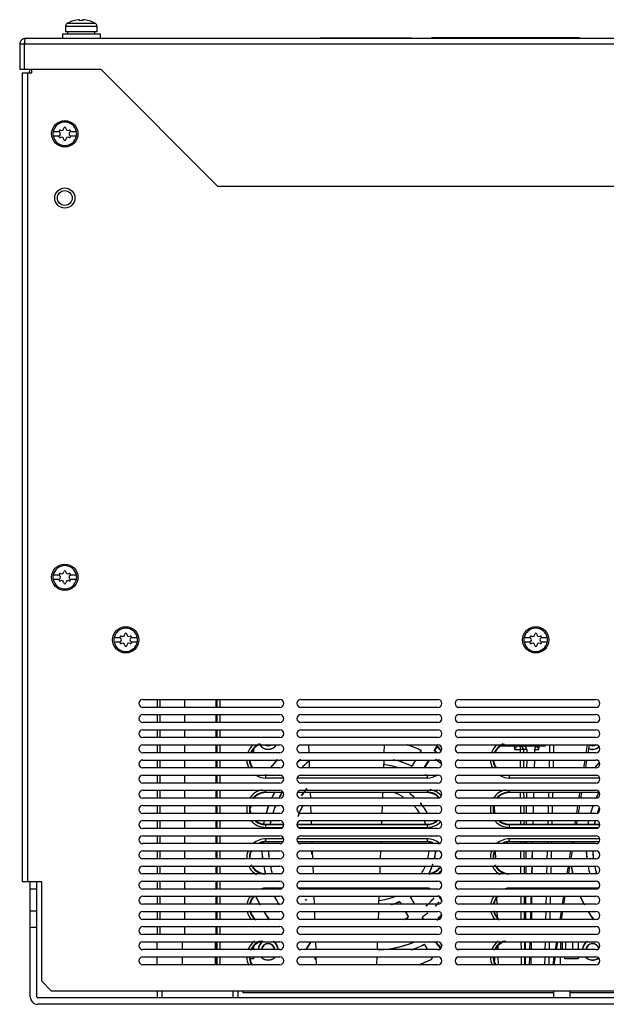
# Model space of a CAD drawing. Header units: millimetres. Extents: x 43 to 358, y 130 to 429.
# Tile 1 of 2: x 43 to 222, y 130 to 429. Entities that reach past the tile are written whole.
import ezdxf

# ---------------------------------------------------------------- set-up
doc = ezdxf.new("R2010")
doc.units = ezdxf.units.MM
doc.header["$LTSCALE"] = 36.548439
doc.layers.get('0').update_dxf_attribs({"linetype": 'CONTINUOUS'})

msp = doc.modelspace()

# ---------------------------------------------------------------- linework, layer by layer
at = {"color": 7, "linetype": 'Continuous'}
for p, q in [((57.99, 427.78), (58.03, 427.78)), ((61.67, 428.85), (61.67, 428.54)), ((62.66, 428.54), (62.66, 428.85)), ((66.31, 427.78), (66.35, 427.78)), ((66.35, 427.74), (66.37, 427.74)), ((66.37, 427.74), (66.42, 427.74)), ((66.42, 427.74), (66.42, 427.74)), ((57.42, 426.88), (57.42, 425.18)), ((57.42, 426.88), (66.92, 426.88)), ((66.92, 425.18), (57.42, 425.18)), ((58.03, 425.18), (58.03, 424.58)), ((66.32, 424.58), (66.32, 425.18)), ((66.92, 426.88), (66.92, 425.18)), ((356.67, 423.18), (45.27, 423.18)), ((56.42, 424.58), (56.42, 423.18)), ((56.42, 424.58), (67.92, 424.58)), ((67.92, 424.58), (67.92, 423.18)), ((134.67, 423.38), (134.67, 423.18)), ((134.67, 423.38), (162.47, 423.38)), ((135.17, 423.18), (135.17, 423.38)), ((161.97, 423.38), (161.97, 423.18)), ((162.47, 423.18), (162.47, 423.38)), ((168.47, 423.38), (168.47, 423.18)), ((213.47, 423.38), (168.47, 423.38)), ((196.47, 423.38), (196.47, 423.18)), ((213.47, 423.18), (213.47, 423.38)), ((43.47, 421.38), (43.47, 413.68)), ((358.47, 421.38), (43.47, 421.38)), ((44.97, 413.68), (44.97, 421.38)), ((68.17, 413.68), (43.47, 413.68)), ((47.17, 412.68), (47.17, 413.68)), ((68.17, 413.68), (103.67, 378.18)), ((44.17, 412.68), (44.17, 166.98)), ((44.17, 412.68), (47.17, 412.68)), ((45.97, 166.98), (45.97, 412.68)), ((55.53, 394.78), (53.6, 394.78)), ((60.73, 394.78), (58.81, 394.78)), ((53.6, 393.58), (55.53, 393.58)), ((58.81, 393.58), (60.73, 393.58)), ((351.97, 378.18), (103.67, 378.18)), ((55.53, 260.08), (53.6, 260.08)), ((53.6, 258.88), (55.53, 258.88)), ((60.73, 260.08), (58.81, 260.08)), ((58.81, 258.88), (60.73, 258.88)), ((74.03, 241.08), (72.1, 241.08)), ((72.1, 239.88), (74.03, 239.88)), ((79.23, 241.08), (77.31, 241.08)), ((77.31, 239.88), (79.23, 239.88)), ((198.53, 241.08), (196.6, 241.08)), ((196.6, 239.88), (198.53, 239.88)), ((203.73, 241.08), (201.81, 241.08)), ((201.81, 239.88), (203.73, 239.88)), ((80.87, 222.38), (122.47, 222.38)), ((85.17, 222.38), (85.17, 219.98)), ((86.13, 219.98), (86.13, 222.38)), ((93.52, 222.38), (93.52, 219.98)), ((103.16, 219.98), (103.16, 222.38)), ((103.35, 222.38), (103.35, 219.98)), ((104.35, 219.98), (104.35, 222.38)), ((128.87, 222.38), (170.47, 222.38)), ((176.87, 222.38), (218.47, 222.38)), ((122.47, 219.98), (80.87, 219.98)), ((170.47, 219.98), (128.87, 219.98)), ((218.47, 219.98), (176.87, 219.98)), ((80.87, 217.78), (122.47, 217.78)), ((122.47, 215.38), (80.87, 215.38)), ((85.17, 217.78), (85.17, 215.38)), ((86.13, 215.38), (86.13, 217.78)), ((93.52, 217.78), (93.52, 215.38)), ((103.16, 215.38), (103.16, 217.78)), ((103.35, 217.78), (103.35, 215.38)), ((104.35, 215.38), (104.35, 217.78)), ((128.87, 217.78), (170.47, 217.78)), ((170.47, 215.38), (128.87, 215.38)), ((176.87, 217.78), (218.47, 217.78)), ((218.47, 215.38), (176.87, 215.38)), ((80.87, 213.18), (122.47, 213.18)), ((85.17, 213.18), (85.17, 210.78)), ((86.13, 210.78), (86.13, 213.18)), ((93.52, 213.18), (93.52, 210.78)), ((103.16, 210.78), (103.16, 213.18)), ((103.35, 213.18), (103.35, 210.78)), ((104.35, 210.78), (104.35, 213.18)), ((128.87, 213.18), (170.47, 213.18)), ((176.87, 213.18), (218.47, 213.18)), ((122.47, 210.78), (80.87, 210.78)), ((170.47, 210.78), (128.87, 210.78)), ((218.47, 210.78), (176.87, 210.78)), ((80.87, 208.58), (122.47, 208.58)), ((85.17, 208.58), (85.17, 206.18)), ((86.13, 206.18), (86.13, 208.58)), ((93.52, 208.58), (93.52, 206.18)), ((103.16, 206.18), (103.16, 208.58)), ((103.35, 208.58), (103.35, 206.18)), ((104.35, 206.18), (104.35, 208.58)), ((114.51, 207.33), (114.51, 206.18)), ((128.87, 208.58), (170.47, 208.58)), ((131.18, 208.58), (131.26, 206.18)), ((154.16, 208.58), (154.07, 206.18)), ((165, 206.18), (165.38, 206.83)), ((165.07, 206.18), (165.44, 206.83)), ((166.41, 208.51), (166.45, 208.58)), ((169.35, 206.81), (170.08, 208.07)), ((170.12, 208.03), (169.41, 206.81)), ((176.87, 208.58), (218.47, 208.58)), ((203.17, 208.18), (189.41, 208.18)), ((192.17, 208.18), (192.18, 208.58)), ((193.17, 208.18), (193.18, 208.58)), ((193.65, 208.2), (193.69, 207.21)), ((193.69, 207.21), (195.52, 207.21)), ((195.52, 206.18), (195.52, 207.21)), ((195.52, 206.18), (195.52, 207.21)), ((197.45, 207.19), (196.44, 207.19)), ((196.44, 207.19), (196.44, 206.18)), ((197.45, 207.19), (197.44, 206.18)), ((199.84, 207.19), (199.81, 206.18)), ((199.85, 207.21), (201.13, 207.21)), ((201.13, 207.21), (201.18, 208.07)), ((201.18, 208.07), (201.18, 208.18)), ((203.17, 208.18), (203.18, 208.58)), ((204.41, 206.18), (204.47, 208.58)), ((204.41, 206.18), (204.47, 208.58)), ((205.6, 208.58), (205.55, 206.18)), ((215.49, 206.18), (215.87, 208.58)), ((216.09, 206.18), (216.47, 208.58)), ((122.47, 206.18), (80.87, 206.18)), ((80.87, 203.98), (122.47, 203.98)), ((85.17, 203.98), (85.17, 201.58)), ((86.13, 201.58), (86.13, 203.98)), ((93.52, 203.98), (93.52, 201.58)), ((103.16, 201.58), (103.16, 203.98)), ((103.35, 203.98), (103.35, 201.58)), ((104.35, 201.58), (104.35, 203.98)), ((170.47, 206.18), (128.87, 206.18)), ((128.87, 203.98), (170.47, 203.98)), ((131.34, 203.98), (131.42, 201.58)), ((154, 203.98), (153.91, 201.58)), ((162.85, 202.46), (163.73, 203.98)), ((162.88, 202.41), (163.8, 203.98)), ((166.33, 201.58), (167.72, 203.98)), ((167.78, 203.98), (166.39, 201.58)), ((218.47, 206.18), (176.87, 206.18)), ((176.87, 203.98), (218.47, 203.98)), ((195.54, 201.58), (195.53, 203.98)), ((195.54, 201.58), (195.53, 203.98)), ((196.45, 203.98), (196.47, 201.58)), ((197.42, 203.98), (197.4, 201.58)), ((199.76, 203.98), (199.7, 201.58)), ((204.31, 201.58), (204.36, 203.98)), ((205.5, 203.98), (205.45, 201.58)), ((214.78, 201.58), (215.15, 203.98)), ((215.35, 201.58), (215.73, 203.98)), ((122.47, 201.58), (80.87, 201.58)), ((170.47, 201.58), (128.87, 201.58)), ((162.85, 202.46), (162.88, 202.41)), ((218.47, 201.58), (176.87, 201.58)), ((80.87, 199.38), (122.47, 199.38)), ((85.17, 199.38), (85.17, 196.98)), ((86.13, 196.98), (86.13, 199.38)), ((93.52, 199.38), (93.52, 196.98)), ((103.16, 196.98), (103.16, 199.38)), ((103.35, 199.38), (103.35, 196.98)), ((104.35, 196.98), (104.35, 199.38)), ((118.17, 198.52), (118.17, 199.31)), ((122.63, 199.31), (118.17, 199.31)), ((118.17, 198.52), (123.53, 198.52)), ((127.81, 198.52), (167.17, 198.52)), ((167.17, 199.31), (128.71, 199.31)), ((128.87, 199.38), (170.47, 199.38)), ((167.17, 199.31), (167.17, 198.52)), ((176.87, 199.38), (218.47, 199.38)), ((218.63, 199.31), (192.17, 199.31)), ((192.17, 198.52), (192.17, 199.31)), ((192.17, 198.52), (219.53, 198.52)), ((122.47, 196.98), (80.87, 196.98)), ((80.87, 194.78), (122.47, 194.78)), ((85.17, 194.78), (85.17, 192.38)), ((86.13, 192.38), (86.13, 194.78)), ((93.52, 194.78), (93.52, 192.38)), ((103.16, 192.38), (103.16, 194.78)), ((103.35, 194.78), (103.35, 192.38)), ((104.35, 192.38), (104.35, 194.78)), ((118.17, 194.08), (118.17, 194.78)), ((170.47, 196.98), (128.87, 196.98)), ((128.87, 194.78), (170.47, 194.78)), ((167.17, 194.78), (167.17, 194.08)), ((218.47, 196.98), (176.87, 196.98)), ((176.87, 194.78), (218.47, 194.78)), ((192.17, 194.08), (192.17, 194.78)), ((122.47, 192.38), (80.87, 192.38)), ((118.17, 194.25), (123.39, 194.25)), ((123.46, 194.08), (118.17, 194.08)), ((167.17, 194.08), (127.88, 194.08)), ((127.94, 194.25), (167.17, 194.25)), ((170.47, 192.38), (128.87, 192.38)), ((131.68, 194.08), (131.74, 192.38)), ((153.65, 194.08), (153.59, 192.38)), ((218.47, 192.38), (176.87, 192.38)), ((192.17, 194.25), (219.39, 194.25)), ((219.46, 194.08), (192.17, 194.08)), ((195.59, 192.38), (195.58, 194.08)), ((196.5, 194.08), (196.51, 192.38)), ((197.34, 194.08), (197.33, 192.38)), ((199.51, 194.08), (199.47, 192.38)), ((204.11, 192.38), (204.14, 194.08)), ((205.28, 194.08), (205.24, 192.38)), ((213.34, 192.38), (213.61, 194.08)), ((213.87, 192.38), (214.15, 194.08)), ((80.87, 190.18), (122.47, 190.18)), ((85.17, 190.18), (85.17, 187.78)), ((86.13, 187.78), (86.13, 190.18)), ((93.52, 190.18), (93.52, 187.78)), ((103.16, 187.78), (103.16, 190.18)), ((103.35, 190.18), (103.35, 187.78)), ((104.35, 187.78), (104.35, 190.18)), ((128.87, 190.18), (170.47, 190.18)), ((131.82, 190.18), (131.9, 187.78)), ((153.51, 190.18), (153.43, 187.78)), ((176.87, 190.18), (218.47, 190.18)), ((187.56, 190.18), (187.62, 187.78)), ((195.61, 187.78), (195.6, 190.18)), ((196.52, 190.18), (196.53, 187.78)), ((197.31, 190.18), (197.29, 187.78)), ((199.41, 190.18), (199.35, 187.78)), ((204, 187.78), (204.06, 190.18)), ((204, 187.78), (204.06, 190.18)), ((205.2, 190.18), (205.14, 187.78)), ((212.62, 187.78), (213, 190.18)), ((213.14, 187.78), (213.52, 190.18)), ((122.47, 187.78), (80.87, 187.78)), ((80.87, 185.58), (122.47, 185.58)), ((85.17, 185.58), (85.17, 183.18)), ((86.13, 183.18), (86.13, 185.58)), ((93.52, 185.58), (93.52, 183.18)), ((103.16, 183.18), (103.16, 185.58)), ((103.35, 185.58), (103.35, 183.18)), ((104.35, 183.18), (104.35, 185.58)), ((170.47, 187.78), (128.87, 187.78)), ((128.87, 185.58), (170.47, 185.58)), ((131.98, 185.58), (132.02, 184.48)), ((153.35, 185.58), (153.32, 184.48)), ((218.47, 187.78), (176.87, 187.78)), ((176.87, 185.58), (218.47, 185.58)), ((195.62, 184.48), (195.62, 185.58)), ((196.55, 185.58), (196.55, 184.48)), ((197.27, 185.58), (197.27, 184.48)), ((199.3, 185.58), (199.27, 184.48)), ((203.93, 184.48), (203.95, 185.58)), ((203.93, 184.48), (203.95, 185.58)), ((205.09, 185.58), (205.07, 184.48)), ((212.11, 184.48), (212.28, 185.58)), ((212.61, 184.48), (212.78, 185.58)), ((122.47, 183.18), (80.87, 183.18)), ((118.17, 184.48), (123.67, 184.48)), ((118.17, 183.52), (118.17, 184.48)), ((123.67, 184.31), (118.17, 184.31)), ((118.17, 183.52), (123.27, 183.52)), ((127.67, 184.48), (167.17, 184.48)), ((167.17, 184.31), (127.67, 184.31)), ((128.06, 183.52), (167.17, 183.52)), ((170.47, 183.18), (128.87, 183.18)), ((167.17, 184.48), (167.17, 183.52)), ((218.47, 183.18), (176.87, 183.18)), ((192.17, 184.48), (219.67, 184.48)), ((192.17, 183.52), (192.17, 184.48)), ((219.67, 184.31), (192.17, 184.31)), ((192.17, 183.52), (219.27, 183.52)), ((80.87, 180.98), (122.47, 180.98)), ((85.17, 180.98), (85.17, 178.58)), ((86.13, 178.58), (86.13, 180.98)), ((93.52, 180.98), (93.52, 178.58)), ((103.16, 178.58), (103.16, 180.98)), ((103.35, 180.98), (103.35, 178.58)), ((104.35, 178.58), (104.35, 180.98)), ((123.56, 180.05), (118.17, 180.05)), ((118.17, 179.09), (118.17, 180.05)), ((167.17, 180.05), (127.78, 180.05)), ((128.87, 180.98), (170.47, 180.98)), ((167.17, 180.05), (167.17, 179.09)), ((176.87, 180.98), (218.47, 180.98)), ((219.56, 180.05), (192.17, 180.05)), ((192.17, 179.09), (192.17, 180.05)), ((122.47, 178.58), (80.87, 178.58)), ((118.17, 179.25), (123.45, 179.25)), ((123.38, 179.09), (118.17, 179.09)), ((127.89, 179.25), (167.17, 179.25)), ((167.17, 179.09), (127.95, 179.09)), ((170.47, 178.58), (128.87, 178.58)), ((132.21, 179.09), (132.23, 178.58)), ((153.13, 179.09), (153.11, 178.58)), ((218.47, 178.58), (176.87, 178.58)), ((192.17, 179.25), (219.45, 179.25)), ((219.38, 179.09), (192.17, 179.09)), ((195.65, 178.58), (195.65, 179.09)), ((195.65, 178.58), (195.65, 179.09)), ((196.58, 179.09), (196.58, 178.58)), ((197.22, 179.09), (197.22, 178.58)), ((199.13, 179.09), (199.12, 178.58)), ((203.8, 178.58), (203.81, 179.09)), ((204.95, 179.09), (204.94, 178.58)), ((211.19, 178.58), (211.27, 179.09)), ((211.66, 178.58), (211.74, 179.09)), ((80.87, 176.38), (122.47, 176.38)), ((122.47, 173.98), (80.87, 173.98)), ((85.17, 176.38), (85.17, 173.98)), ((86.13, 173.98), (86.13, 176.38)), ((93.52, 176.38), (93.52, 173.98)), ((103.16, 173.98), (103.16, 176.38)), ((103.35, 176.38), (103.35, 173.98)), ((104.35, 173.98), (104.35, 176.38)), ((128.87, 176.38), (170.47, 176.38)), ((170.47, 173.98), (128.87, 173.98)), ((132.3, 176.38), (132.39, 173.98)), ((153.03, 176.38), (152.95, 173.98)), ((176.87, 176.38), (218.47, 176.38)), ((218.47, 173.98), (176.87, 173.98)), ((187.9, 176.38), (187.96, 173.98)), ((195.67, 173.98), (195.66, 176.38)), ((195.67, 173.98), (195.66, 176.38)), ((196.59, 176.38), (196.6, 173.98)), ((197.2, 176.38), (197.18, 173.98)), ((199.06, 176.38), (199, 173.98)), ((199.1, 176.38), (199.07, 173.98)), ((199.1, 176.38), (199.07, 173.98)), ((203.69, 173.98), (203.75, 176.38)), ((204.89, 176.38), (204.84, 173.98)), ((210.47, 173.98), (210.84, 176.38)), ((210.92, 173.98), (211.31, 176.38)), ((80.87, 171.78), (122.47, 171.78)), ((85.17, 171.78), (85.17, 169.38)), ((86.13, 169.38), (86.13, 171.78)), ((93.52, 171.78), (93.52, 169.38)), ((103.16, 169.38), (103.16, 171.78)), ((103.35, 171.78), (103.35, 169.38)), ((104.35, 169.38), (104.35, 171.78)), ((128.87, 171.78), (170.47, 171.78)), ((132.46, 171.78), (132.54, 169.47)), ((152.87, 171.78), (152.79, 169.47)), ((176.87, 171.78), (218.47, 171.78)), ((195.69, 169.47), (195.68, 171.78)), ((196.61, 171.78), (196.63, 169.47)), ((197.17, 171.78), (197.15, 169.47)), ((198.95, 171.78), (198.89, 169.47)), ((199.04, 171.78), (199.01, 169.47)), ((203.59, 169.47), (203.64, 171.78)), ((204.79, 171.78), (204.74, 169.47)), ((209.76, 169.47), (210.12, 171.78)), ((210.2, 169.47), (210.57, 171.78)), ((122.47, 169.38), (80.87, 169.38)), ((118.17, 169.47), (122.68, 169.47)), ((118.17, 169.38), (118.17, 169.47)), ((128.65, 169.47), (167.17, 169.47)), ((170.47, 169.38), (128.87, 169.38)), ((167.17, 169.38), (167.17, 169.47)), ((218.47, 169.38), (176.87, 169.38)), ((192.17, 169.47), (218.68, 169.47)), ((192.17, 169.38), (192.17, 169.47)), ((50.17, 166.98), (44.17, 166.98)), ((46.67, 132.08), (46.67, 166.98)), ((48.67, 164.78), (46.67, 164.78)), ((48.67, 132.08), (48.67, 166.98)), ((50.17, 136.78), (50.17, 166.98)), ((80.87, 167.18), (122.47, 167.18)), ((122.47, 164.78), (80.87, 164.78)), ((85.17, 167.18), (85.17, 164.78)), ((86.13, 164.78), (86.13, 167.18)), ((93.52, 167.18), (93.52, 164.78)), ((103.16, 164.78), (103.16, 167.18)), ((103.35, 167.18), (103.35, 164.78)), ((104.35, 164.78), (104.35, 167.18)), ((123.11, 165.05), (118.17, 165.05)), ((118.17, 164.78), (118.17, 165.05)), ((167.17, 165.05), (128.23, 165.05)), ((128.87, 167.18), (170.47, 167.18)), ((170.47, 164.78), (128.87, 164.78)), ((167.17, 165.05), (167.17, 164.78)), ((176.87, 167.18), (218.47, 167.18)), ((218.47, 164.78), (176.87, 164.78)), ((219.11, 165.05), (192.17, 165.05)), ((192.17, 164.78), (192.17, 165.05)), ((80.87, 162.58), (122.47, 162.58)), ((85.17, 162.58), (85.17, 160.18)), ((86.13, 160.18), (86.13, 162.58)), ((93.52, 162.58), (93.52, 160.18)), ((103.16, 160.18), (103.16, 162.58)), ((103.35, 162.58), (103.35, 160.18)), ((104.35, 160.18), (104.35, 162.58)), ((128.87, 162.58), (170.47, 162.58)), ((132.78, 162.58), (132.87, 160.18)), ((152.55, 162.58), (152.47, 160.18)), ((162.06, 162.38), (162.12, 162.38)), ((162.06, 162.38), (163.33, 160.18)), ((162.12, 162.38), (163.39, 160.18)), ((176.87, 162.58), (218.47, 162.58)), ((188.26, 162.08), (188.31, 160.18)), ((195.74, 160.18), (195.72, 162.58)), ((196.66, 162.58), (196.67, 160.18)), ((197.09, 162.58), (197.07, 160.18)), ((198.72, 162.58), (198.66, 160.18)), ((198.93, 162.58), (198.9, 160.18)), ((203.39, 160.18), (203.44, 162.58)), ((204.59, 162.58), (204.54, 160.18)), ((208.31, 160.18), (208.69, 162.58)), ((208.71, 160.18), (209.09, 162.58)), ((122.47, 160.18), (80.87, 160.18)), ((170.47, 160.18), (128.87, 160.18)), ((159.12, 160.68), (159.09, 160.63)), ((159.35, 160.18), (159.09, 160.63)), ((159.41, 160.18), (159.12, 160.68)), ((218.47, 160.18), (176.87, 160.18)), ((48.67, 158.08), (46.67, 158.08)), ((80.87, 157.98), (122.47, 157.98)), ((122.47, 155.58), (80.87, 155.58)), ((85.17, 157.98), (85.17, 155.58)), ((86.13, 155.58), (86.13, 157.98)), ((93.52, 157.98), (93.52, 155.58)), ((103.16, 155.58), (103.16, 157.98)), ((103.35, 157.98), (103.35, 155.58)), ((104.35, 155.58), (104.35, 157.98)), ((128.87, 157.98), (170.47, 157.98)), ((170.47, 155.58), (128.87, 155.58)), ((132.94, 157.98), (133.03, 155.58)), ((152.39, 157.98), (152.31, 155.58)), ((161.35, 156.71), (160.62, 157.98)), ((161.41, 156.7), (160.68, 157.98)), ((161.35, 156.71), (161.41, 156.7)), ((165.89, 155.86), (165.83, 155.86)), ((165.83, 155.86), (165.98, 155.58)), ((165.89, 155.86), (166.04, 155.58)), ((176.87, 157.98), (218.47, 157.98)), ((218.47, 155.58), (176.87, 155.58)), ((188.37, 157.98), (188.41, 156.31)), ((195.76, 155.58), (195.75, 157.98)), ((195.76, 155.58), (195.75, 157.98)), ((196.68, 157.98), (196.69, 155.58)), ((197.06, 157.98), (197.04, 155.58)), ((198.6, 157.98), (198.54, 155.58)), ((198.88, 157.98), (198.85, 155.58)), ((198.88, 157.98), (198.85, 155.58)), ((203.28, 155.58), (203.34, 157.98)), ((203.28, 155.58), (203.34, 157.98)), ((204.49, 157.98), (204.43, 155.58)), ((207.6, 155.58), (207.97, 157.98)), ((207.97, 155.58), (208.36, 157.98)), ((48.67, 153.08), (46.67, 153.08)), ((80.87, 153.38), (122.47, 153.38)), ((85.17, 153.38), (85.17, 150.98)), ((86.13, 150.98), (86.13, 153.38)), ((93.52, 153.38), (93.52, 150.98)), ((103.16, 150.98), (103.16, 153.38)), ((103.35, 153.38), (103.35, 150.98)), ((104.35, 150.98), (104.35, 153.38)), ((128.87, 153.38), (170.47, 153.38)), ((176.87, 153.38), (218.47, 153.38)), ((122.47, 150.98), (80.87, 150.98)), ((170.47, 150.98), (128.87, 150.98)), ((218.47, 150.98), (176.87, 150.98)), ((80.87, 148.78), (122.47, 148.78)), ((85.17, 146.38), (85.17, 148.78)), ((92.78, 148.78), (92.78, 146.38)), ((102.79, 148.78), (102.82, 146.38)), ((103.17, 148.78), (103.17, 146.38)), ((103.35, 148.78), (103.35, 146.38)), ((104.35, 146.38), (104.35, 148.78)), ((114.51, 147.36), (114.51, 146.38)), ((128.87, 148.78), (170.47, 148.78)), ((130.48, 146.38), (131.86, 148.78)), ((130.54, 146.38), (131.93, 148.78)), ((133.27, 148.78), (133.35, 146.38)), ((152.07, 148.78), (151.99, 146.38)), ((167.31, 146.38), (166.38, 148)), ((167.37, 146.38), (166.41, 148.05)), ((170.61, 147.58), (171.14, 146.66)), ((170.75, 147.43), (171.18, 146.68)), ((176.87, 148.78), (218.47, 148.78)), ((188.63, 147.48), (188.66, 146.38)), ((195.8, 146.38), (195.79, 148.78)), ((195.8, 146.38), (195.79, 148.78)), ((196.73, 148.78), (196.74, 146.38)), ((196.98, 148.78), (196.96, 146.38)), ((198.37, 148.78), (198.31, 146.38)), ((198.77, 148.78), (198.74, 146.38)), ((198.77, 148.78), (198.74, 146.38)), ((203.08, 146.38), (203.13, 148.78)), ((204.28, 148.78), (204.23, 146.38)), ((206.16, 146.38), (206.54, 148.78)), ((206.5, 146.38), (206.88, 148.78)), ((207.75, 146.38), (207.77, 148.78)), ((208.19, 148.78), (208.19, 146.38)), ((209.17, 148.78), (209.17, 146.38)), ((211.33, 148.78), (211.33, 146.38)), ((211.36, 148.78), (211.36, 146.38)), ((213.01, 148.78), (213.01, 146.38)), ((122.47, 146.38), (80.87, 146.38)), ((80.87, 144.18), (122.47, 144.18)), ((85.17, 141.78), (85.17, 144.18)), ((92.78, 144.18), (92.78, 141.78)), ((102.83, 144.18), (102.86, 141.78)), ((103.18, 144.18), (103.19, 141.78)), ((103.35, 144.18), (103.35, 141.78)), ((104.35, 141.78), (104.35, 144.18)), ((114.51, 143.63), (113.56, 143.63)), ((114.51, 144.18), (114.51, 143.63)), ((170.47, 146.38), (128.87, 146.38)), ((128.87, 144.18), (170.47, 144.18)), ((133.14, 144.1), (133.19, 144.18)), ((133.14, 144.1), (133.22, 144.12)), ((133.43, 144.18), (133.51, 141.78)), ((151.91, 144.18), (151.82, 141.78)), ((168.62, 144.12), (168.69, 144.1)), ((168.69, 144.1), (168.64, 144.18)), ((218.47, 146.38), (176.87, 146.38)), ((176.87, 144.18), (218.47, 144.18)), ((187.76, 143.02), (187.73, 144.18)), ((188.71, 144.18), (188.78, 141.78)), ((195.82, 141.78), (195.81, 144.18)), ((195.82, 141.78), (195.81, 144.18)), ((196.75, 144.18), (196.76, 141.78)), ((196.95, 144.18), (196.93, 141.78)), ((198.25, 144.18), (198.19, 141.78)), ((198.71, 144.18), (198.68, 141.78)), ((198.71, 144.18), (198.68, 141.78)), ((202.97, 141.78), (203.03, 144.18)), ((202.97, 141.78), (203.03, 144.18)), ((204.18, 144.18), (204.13, 141.78)), ((205.44, 141.78), (205.82, 144.18)), ((205.76, 141.78), (206.14, 144.18)), ((207.71, 141.78), (207.73, 144.18)), ((209.02, 143.63), (209.02, 144.18)), ((213.01, 143.63), (209.02, 143.63)), ((213.01, 144.18), (213.01, 143.63)), ((122.47, 141.78), (80.87, 141.78)), ((170.47, 141.78), (128.87, 141.78)), ((133.42, 143.42), (133.35, 143.4)), ((168.48, 143.4), (168.41, 143.42)), ((218.47, 141.78), (176.87, 141.78)), ((50.17, 136.78), (53.17, 133.78)), ((351.37, 131.78), (48.97, 131.78)), ((347.17, 133.78), (53.17, 133.78)), ((85.17, 133.78), (85.17, 131.78)), ((86.67, 133.78), (86.67, 131.78)), ((108.17, 133.78), (108.17, 131.78)), ((109.67, 133.78), (109.67, 131.78)), ((111.22, 133.78), (111.23, 133.28)), ((205.67, 133.28), (111.23, 133.28)), ((205.67, 131.78), (205.67, 133.78)), ((210.67, 131.78), (210.67, 133.78)), ((289.1, 133.28), (210.67, 133.28)), ((351.37, 129.78), (48.97, 129.78))]:
    msp.add_line(p, q, dxfattribs=at)
for centre, radius in [((57.17, 394.18), 4), ((57.17, 374.68), 3.06), ((57.17, 374.68), 2.25), ((57.17, 259.48), 4), ((75.67, 240.48), 4), ((200.17, 240.48), 4)]:
    msp.add_circle(centre, radius, dxfattribs=at)
for centre, radius, start, end in [((58.42, 426.88), 1, 120, 180), ((62.17, 420.38), 8.5, 119.4729, 120.0006), ((62.17, 420.38), 8.48, 93.3469, 119.2184), ((62.17, 420.38), 8.17, 86.5259, 93.4741), ((62.17, 420.38), 8.48, 60.7816, 86.6531), ((62.17, 420.38), 8.5, 60, 60.5271), ((65.92, 426.88), 1, 0, 60), ((45.27, 421.38), 1.8, 90, 180.0001), ((61.38, 421.19), 16.41, 178.1487, 179.3301), ((55.67, 411.18), 9.5, 164.2105, 170.5263), ((57.17, 394.18), 3.61, 170.4403, 189.5597), ((57.17, 394.18), 3.55, 9.7431, 170.2569), ((55.7, 395.03), 0.3, 60, 240), ((55.2, 394.18), 0.681, 300, 60), ((56.19, 395.88), 0.681, 240, 360), ((57.17, 395.88), 0.3, 0, 180), ((58.15, 395.88), 0.681, 180, 300), ((59.13, 394.18), 0.681, 120, 240), ((58.64, 395.03), 0.3, 300, 120), ((57.17, 394.18), 3.61, 350.4403, 9.5597), ((57.17, 394.18), 3.55, 189.7431, 350.2569), ((55.7, 393.33), 0.3, 120, 300), ((56.19, 392.48), 0.681, 0, 120), ((57.17, 392.48), 0.3, 180, 360), ((58.15, 392.48), 0.681, 60, 180), ((58.64, 393.33), 0.3, 240, 60), ((57.17, 259.48), 3.55, 9.7431, 170.2569), ((55.7, 260.33), 0.3, 60, 240), ((56.19, 261.18), 0.681, 240, 360), ((57.17, 261.18), 0.3, 0, 180), ((58.15, 261.18), 0.681, 180, 300), ((58.64, 260.33), 0.3, 300, 120), ((57.17, 259.48), 3.61, 170.4403, 189.5597), ((57.17, 259.48), 3.55, 189.7431, 350.2569), ((55.7, 258.63), 0.3, 120, 300), ((55.2, 259.48), 0.681, 300, 60), ((56.19, 257.78), 0.681, 0, 120), ((57.17, 257.78), 0.3, 180, 360), ((58.15, 257.78), 0.681, 60, 180), ((59.13, 259.48), 0.681, 120, 240), ((58.64, 258.63), 0.3, 240, 60), ((57.17, 259.48), 3.61, 350.4403, 9.5597), ((75.67, 240.48), 3.55, 9.7431, 170.2569), ((75.67, 242.18), 0.3, 0, 180), ((200.17, 240.48), 3.55, 9.7431, 170.2569), ((200.17, 242.18), 0.3, 0, 180), ((75.67, 240.48), 3.61, 170.4403, 189.5597), ((75.67, 240.48), 3.55, 189.7431, 350.2569), ((74.2, 241.33), 0.3, 60, 240), ((74.2, 239.63), 0.3, 120, 300), ((73.7, 240.48), 0.681, 300, 60), ((74.69, 242.18), 0.681, 240, 360), ((74.69, 238.78), 0.681, 0, 120), ((76.65, 242.18), 0.681, 180, 300), ((76.65, 238.78), 0.681, 60, 180), ((77.63, 240.48), 0.681, 120, 240), ((77.14, 241.33), 0.3, 300, 120), ((77.14, 239.63), 0.3, 240, 60), ((75.67, 240.48), 3.61, 350.4403, 9.5597), ((200.17, 240.48), 3.61, 170.4403, 189.5597), ((200.17, 240.48), 3.55, 189.7431, 350.2569), ((198.7, 241.33), 0.3, 60, 240), ((198.7, 239.63), 0.3, 120, 300), ((198.2, 240.48), 0.681, 300, 60), ((199.19, 242.18), 0.681, 240, 360), ((199.19, 238.78), 0.681, 0, 120), ((201.15, 242.18), 0.681, 180, 300), ((201.15, 238.78), 0.681, 60, 180), ((202.13, 240.48), 0.681, 120, 240), ((201.64, 241.33), 0.3, 300, 120), ((201.64, 239.63), 0.3, 240, 60), ((200.17, 240.48), 3.61, 350.4403, 9.5597), ((75.67, 238.78), 0.3, 180, 360), ((200.17, 238.78), 0.3, 180, 360), ((80.87, 221.18), 1.2, 90, 270), ((122.47, 221.18), 1.2, 270, 90), ((128.87, 221.18), 1.2, 90, 270), ((170.47, 221.18), 1.2, 270, 90), ((176.87, 221.18), 1.2, 90, 270), ((218.47, 221.18), 1.2, 270, 90), ((80.87, 216.58), 1.2, 90, 270), ((122.47, 216.58), 1.2, 270, 90), ((128.87, 216.58), 1.2, 90, 270), ((170.47, 216.58), 1.2, 270, 90), ((176.87, 216.58), 1.2, 90, 270), ((218.47, 216.58), 1.2, 270, 90), ((80.87, 211.98), 1.2, 90, 270), ((122.47, 211.98), 1.2, 270, 90), ((128.87, 211.98), 1.2, 90, 270), ((170.47, 211.98), 1.2, 270, 90), ((176.87, 211.98), 1.2, 90, 270), ((218.47, 211.98), 1.2, 270, 90), ((80.87, 207.38), 1.2, 90, 270), ((118.17, 204.28), 5.77, 131.2536, 159.999), ((118.17, 204.28), 4.97, 112.6018, 160.6987), ((118.92, 210.28), 3.08, 213.921, 326.1098), ((118.92, 210.28), 3, 214.7629, 325.202), ((118.92, 210.28), 2, 237.8835, 302.3108), ((118.92, 210.28), 1.92, 241.2818, 298.4797), ((122.47, 207.38), 1.2, 270, 90), ((128.87, 207.38), 1.2, 90, 270), ((150.92, 178.28), 32, 63.1349, 71.3874), ((150.92, 178.28), 32.03, 63.0377, 71.2257), ((150.92, 178.28), 33.97, 55.53, 57.1351), ((150.92, 178.28), 34, 55.006, 57.0496), ((167.17, 204.28), 4.97, 30, 58.6516), ((167.19, 204.31), 4.77, 53.4826, 53.9676), ((167.14, 204.25), 4.83, 36.1095, 53.4348), ((170.47, 207.38), 1.2, 270, 90), ((176.87, 207.38), 1.2, 90, 270), ((192.17, 204.28), 5.77, 131.2536, 159.999), ((192.17, 204.28), 4.97, 112.6018, 160.6987), ((186.09, 213.87), 10.1, 318.7444, 321.4193), ((217.42, 210.28), 3.08, 247.9961, 311.5234), ((217.42, 210.28), 3, 247.6531, 311.9603), ((217.42, 210.28), 2, 237.8835, 302.3108), ((217.42, 210.28), 1.92, 241.2818, 298.4797), ((218.47, 207.38), 1.2, 270, 90), ((80.87, 202.78), 1.2, 90, 270), ((118.17, 204.28), 5.77, 183.1579, 209.0939), ((118.17, 204.28), 4.97, 183.0829, 207.7465), ((150.92, 178.28), 39.05, 138.5236, 143.1765), ((150.92, 178.28), 39, 138.4461, 143.1259), ((122.47, 202.78), 1.2, 270, 90), ((150.92, 178.28), 34, 130.6288, 133.4965), ((150.92, 178.28), 33.97, 130.6325, 133.4943), ((128.87, 202.78), 1.2, 90, 270), ((150.92, 178.28), 32.03, 128.1001, 133.4252), ((150.92, 178.28), 32, 128.1277, 133.4298), ((150.92, 178.28), 26.47, 64.6747, 76.8289), ((150.92, 178.28), 26.5, 64.7801, 76.4857), ((150.92, 178.28), 32, 49.7507, 53.9246), ((150.92, 178.28), 32.03, 49.7416, 53.8496), ((170.47, 202.78), 1.2, 270, 90), ((176.87, 202.78), 1.2, 90, 270), ((192.17, 204.28), 5.77, 183.1579, 209.0939), ((192.17, 204.28), 4.97, 183.0829, 207.7465), ((218.47, 202.78), 1.2, 270, 90), ((150.92, 178.28), 24.53, 72.0146, 82.8936), ((150.92, 178.28), 24.5, 72.2404, 82.8904), ((249.42, 178.28), 39.05, 140.1877, 143.1765), ((249.42, 178.28), 39, 140.2271, 143.1259), ((80.87, 198.18), 1.2, 90, 270), ((118.17, 204.28), 5.77, 240.602, 270.0039), ((118.17, 204.28), 4.97, 267.8938, 270), ((150.92, 178.28), 39.05, 146.9246, 147.0793), ((150.92, 178.28), 39, 146.8788, 147.0754), ((122.47, 198.18), 1.2, 270, 90), ((128.87, 198.18), 1.2, 90, 270), ((150.92, 178.28), 26.47, 53.0514, 53.6012), ((150.92, 178.28), 26.5, 53.0417, 53.5109), ((167.17, 204.28), 5.77, 270, 304.3159), ((167.17, 204.28), 4.97, 270, 278.0597), ((170.47, 198.18), 1.2, 270, 90), ((176.87, 198.18), 1.2, 90, 270), ((192.17, 204.28), 5.77, 240.602, 270.0039), ((192.17, 204.28), 4.97, 267.8938, 270), ((218.47, 198.18), 1.2, 270, 90), ((80.87, 193.58), 1.2, 90, 270), ((118.17, 189.28), 5.77, 103.0932, 146.0228), ((122.47, 193.58), 1.2, 270, 90), ((128.87, 193.58), 1.2, 90, 270), ((150.92, 178.28), 26.5, 140.0896, 145.8403), ((150.92, 178.28), 26.47, 140.0198, 145.8143), ((167.17, 189.28), 5.77, 40.2835, 80.848), ((170.47, 193.58), 1.2, 270, 90), ((176.87, 193.58), 1.2, 90, 270), ((192.17, 189.28), 5.77, 103.0932, 146.0228), ((218.47, 193.58), 1.2, 270, 90), ((118.17, 189.28), 4.97, 90, 142.1789), ((150.92, 178.28), 34, 151.93, 155.2559), ((150.92, 178.28), 33.97, 151.892, 155.2265), ((150.92, 178.28), 32.03, 150.671, 153.6153), ((150.92, 178.28), 32, 150.6738, 153.6209), ((150.92, 178.28), 17.02, 57.6034, 68.79), ((150.92, 178.28), 18.97, 49.4557, 53.5175), ((150.92, 178.28), 19, 49.3427, 53.3743), ((167.17, 189.28), 4.97, 39.2313, 90), ((192.17, 189.28), 4.97, 90, 142.1789), ((249.42, 178.28), 34, 152.5344, 155.5232), ((249.42, 178.28), 33.97, 152.5821, 155.5311), ((80.87, 188.98), 1.2, 90, 270), ((118.17, 189.28), 5.77, 170.9915, 195.2958), ((118.17, 189.28), 4.97, 170.8572, 195.4147), ((118.19, 189.28), 4.82, 168.6939, 179.9415), ((118.2, 189.29), 4.84, 180.0579, 199.0823), ((150.92, 178.28), 39.05, 162.1515, 163.6546), ((150.92, 178.28), 39, 162.1269, 163.6494), ((150.92, 178.28), 34, 159.4928, 163.6442), ((150.92, 178.28), 33.97, 159.4712, 163.6279), ((150.92, 178.28), 32.03, 158.1332, 162.6341), ((150.92, 178.28), 32, 158.1064, 162.6161), ((122.47, 188.98), 1.2, 270, 90), ((128.87, 188.98), 1.2, 90, 270), ((150.92, 178.28), 24.53, 151.4508, 159.7352), ((150.92, 178.28), 24.5, 151.3734, 159.7121), ((150.92, 178.28), 17.02, 34.7274, 44.4835), ((150.92, 178.28), 18.97, 30.2882, 41.727), ((150.92, 178.28), 19, 30.1836, 41.6197), ((170.47, 188.98), 1.2, 270, 90), ((176.87, 188.98), 1.2, 90, 270), ((192.17, 189.28), 5.77, 170.9915, 195.2958), ((192.17, 189.28), 4.97, 170.8572, 195.4147), ((192.19, 189.28), 4.82, 168.6939, 179.9415), ((192.2, 189.29), 4.84, 180.0579, 199.0823), ((249.42, 178.28), 34, 159.4928, 163.6442), ((249.42, 178.28), 33.97, 159.4712, 163.6279), ((218.47, 188.98), 1.2, 270, 90), ((249.42, 178.28), 32.03, 159.4872, 162.8673), ((249.42, 178.28), 32, 159.5758, 162.8638), ((80.87, 184.38), 1.2, 90, 270), ((118.17, 189.28), 5.77, 221.9046, 270.0039), ((150.92, 178.28), 34, 167.4496, 169.2702), ((150.92, 178.28), 33.97, 167.4386, 169.2677), ((150.92, 178.28), 32.03, 166.6787, 168.7031), ((150.92, 178.28), 32, 166.6609, 168.6941), ((122.47, 184.38), 1.2, 270, 90), ((128.87, 184.38), 1.2, 90, 270), ((150.92, 178.28), 17.02, 21.4138, 25.7103), ((167.17, 189.27), 4.79, 306.0465, 309.1918), ((167.16, 189.29), 4.82, 309.191, 311.6226), ((170.47, 184.38), 1.2, 270, 90), ((176.87, 184.38), 1.2, 90, 270), ((192.17, 189.28), 5.77, 221.9046, 270.0039), ((249.42, 178.28), 34, 167.4496, 169.3624), ((249.42, 178.28), 33.97, 167.4386, 169.3458), ((249.42, 178.28), 32.03, 166.7361, 168.7031), ((249.42, 178.28), 32, 166.7915, 168.6941), ((218.47, 184.38), 1.2, 270, 90), ((118.17, 189.28), 4.97, 231.3159, 270), ((167.17, 189.28), 4.97, 270, 306.8474), ((167.17, 189.28), 5.77, 270, 315.3624), ((192.17, 189.28), 4.97, 231.3159, 270), ((80.87, 179.78), 1.2, 90, 270), ((118.17, 174.28), 5.77, 90, 131.2575), ((122.47, 179.78), 1.2, 270, 90), ((128.87, 179.78), 1.2, 90, 270), ((167.17, 174.28), 5.77, 50.9825, 90.0039), ((170.47, 179.78), 1.2, 270, 90), ((176.87, 179.78), 1.2, 90, 270), ((192.17, 174.28), 5.77, 90, 131.2575), ((218.47, 179.78), 1.2, 270, 90), ((118.17, 174.28), 5.77, 157.6535, 183.1577), ((118.17, 174.28), 4.97, 90, 112.5993), ((118.17, 174.24), 4.85, 90.0781, 109.8807), ((167.17, 174.28), 4.97, 68.9171, 90), ((167.16, 174.24), 4.85, 70.1175, 89.9219), ((150.92, 178.28), 17.02, 1.0476, 2.0825), ((192.17, 174.28), 5.77, 157.6535, 183.1577), ((192.17, 174.28), 4.97, 90, 112.5993), ((192.17, 174.24), 4.85, 90.0781, 109.8807), ((80.87, 175.18), 1.2, 90, 270), ((118.17, 174.28), 4.97, 158.6667, 183.0829), ((118.11, 174.28), 4.76, 179.9836, 183.657), ((150.92, 178.28), 34, 183.2098, 187.3612), ((150.92, 178.28), 33.97, 183.218, 187.3841), ((150.92, 178.28), 32.03, 183.4121, 187.8294), ((150.92, 178.28), 32, 183.4107, 187.8233), ((122.47, 175.18), 1.2, 270, 90), ((128.87, 175.18), 1.2, 90, 270), ((150.92, 178.28), 19, 186.6257, 189.4241), ((150.92, 178.28), 18.97, 186.4825, 188.9903), ((150.92, 178.28), 17.02, 345.1511, 353.4133), ((150.92, 178.28), 18.97, 347.8272, 353.5175), ((150.92, 178.28), 19, 347.8403, 353.3743), ((170.47, 175.18), 1.2, 270, 90), ((176.87, 175.18), 1.2, 90, 270), ((192.17, 174.28), 4.97, 158.6667, 183.0829), ((192.11, 174.28), 4.76, 179.9836, 183.657), ((249.42, 178.28), 34, 183.2098, 187.3612), ((249.42, 178.28), 33.97, 183.218, 187.3841), ((249.42, 178.28), 32.03, 183.4121, 187.8294), ((249.42, 178.28), 32, 183.4107, 187.8233), ((218.47, 175.18), 1.2, 270, 90), ((80.87, 170.58), 1.2, 90, 270), ((118.17, 174.28), 5.77, 206.5158, 240.6035), ((118.17, 174.28), 4.97, 205.6912, 267.8938), ((150.92, 178.28), 34, 191.1666, 195.0626), ((150.92, 178.28), 33.97, 191.1816, 195.0632), ((150.92, 178.28), 32.03, 191.8563, 196.0992), ((150.92, 178.28), 32, 191.8682, 196.1182), ((122.47, 170.58), 1.2, 270, 90), ((128.87, 170.58), 1.2, 90, 270), ((150.92, 178.28), 17.02, 328.0895, 337.5407), ((150.92, 178.28), 18.97, 333.2088, 342.0607), ((167.17, 174.28), 4.97, 278.0503, 324.3578), ((150.92, 178.28), 19, 333.3023, 342.0641), ((167.14, 174.3), 4.84, 306.0881, 321.7518), ((167.17, 174.28), 5.77, 304.3161, 320.3924), ((170.47, 170.58), 1.2, 270, 90), ((176.87, 170.58), 1.2, 90, 270), ((192.17, 174.28), 5.77, 206.5158, 240.6035), ((192.17, 174.28), 4.97, 205.6912, 267.8938), ((249.42, 178.28), 39.05, 189.7176, 193.1891), ((249.42, 178.28), 39, 189.7298, 193.2067), ((249.42, 178.28), 34, 191.1666, 195.165), ((249.42, 178.28), 33.97, 191.1816, 195.178), ((249.42, 178.28), 32.03, 191.8626, 195.9158), ((249.42, 178.28), 32, 191.8624, 196.0815), ((218.47, 170.58), 1.2, 270, 90), ((80.87, 165.98), 1.2, 90, 270), ((118.17, 159.28), 5.77, 90, 103.0886), ((122.47, 165.98), 1.2, 270, 90), ((128.87, 165.98), 1.2, 90, 270), ((167.17, 159.28), 5.77, 80.8485, 90.0039), ((170.47, 165.98), 1.2, 270, 90), ((176.87, 165.98), 1.2, 90, 270), ((192.17, 159.28), 5.77, 90, 103.0886), ((218.47, 165.98), 1.2, 270, 90), ((80.87, 161.38), 1.2, 90, 270), ((118.17, 159.28), 5.77, 143.6781, 170.9915), ((118.17, 159.28), 4.97, 137.0711, 170.8571), ((150.92, 178.28), 39.05, 203.8898, 207.9784), ((150.92, 178.28), 39, 203.9234, 208.0173), ((150.92, 178.28), 34, 207.8704, 212.4537), ((150.92, 178.28), 33.97, 207.9081, 212.4529), ((122.47, 161.38), 1.2, 270, 90), ((150.92, 178.28), 32.03, 208.8745, 211.8118), ((150.92, 178.28), 32, 208.8703, 211.8173), ((128.87, 161.38), 1.2, 90, 270), ((150.92, 178.28), 26.5, 218.5699, 219.648), ((150.92, 178.28), 26.47, 218.572, 219.7165), ((150.92, 178.28), 17.02, 275.5124, 292.6359), ((150.92, 178.28), 24.5, 310.554, 318.7239), ((150.92, 178.28), 24.53, 310.6079, 318.6926), ((170.47, 161.38), 1.2, 270, 90), ((167.17, 159.28), 4.97, 20.929, 45), ((167.17, 159.28), 4.82, 36.0663, 42.4674), ((167.16, 159.28), 4.82, 25.5748, 36.0386), ((176.87, 161.38), 1.2, 90, 270), ((192.17, 159.28), 5.77, 143.6781, 170.9915), ((192.17, 159.28), 4.97, 137.0711, 170.8571), ((249.42, 178.28), 39.05, 203.8898, 207.9784), ((249.42, 178.28), 39, 203.9234, 208.0173), ((218.47, 161.38), 1.2, 270, 90), ((150.92, 178.28), 18.97, 286.1421, 293.5175), ((150.92, 178.28), 19, 286.5073, 293.3743), ((150.92, 178.28), 26.47, 315.1384, 318.6318), ((150.92, 178.28), 26.5, 315.1547, 318.6201), ((80.87, 156.78), 1.2, 90, 270), ((118.17, 159.28), 5.77, 193.2607, 221.9045), ((118.17, 159.28), 4.97, 193.3594, 231.3159), ((150.92, 178.28), 39.05, 211.7137, 215.802), ((150.92, 178.28), 39, 211.7576, 215.8513), ((122.47, 156.78), 1.2, 270, 90), ((128.87, 156.78), 1.2, 90, 270), ((150.92, 178.28), 24.5, 291.7665, 294.6208), ((150.92, 178.28), 24.53, 291.9604, 294.7539), ((150.92, 178.28), 26.47, 304.6747, 308.4641), ((150.92, 178.28), 26.5, 304.7801, 308.5428), ((167.17, 159.28), 4.97, 306.8494, 332.6819), ((167.14, 159.3), 4.85, 309.3578, 323.9205), ((170.47, 156.78), 1.2, 270, 90), ((167.18, 159.27), 4.81, 323.9667, 329.863), ((176.87, 156.78), 1.2, 90, 270), ((192.17, 159.28), 5.77, 193.2607, 221.9045), ((192.17, 159.28), 4.97, 193.3594, 231.3159), ((249.42, 178.28), 39.05, 211.7137, 215.802), ((249.42, 178.28), 39, 211.7576, 215.8513), ((218.47, 156.78), 1.2, 270, 90), ((80.87, 152.18), 1.2, 90, 270), ((122.47, 152.18), 1.2, 270, 90), ((128.87, 152.18), 1.2, 90, 270), ((170.47, 152.18), 1.2, 270, 90), ((176.87, 152.18), 1.2, 90, 270), ((218.47, 152.18), 1.2, 270, 90), ((80.87, 147.58), 1.2, 90, 270), ((118.17, 144.28), 5.77, 126.5746, 157.6537), ((118.17, 144.28), 4.97, 107.8844, 158.6664), ((118.92, 146.28), 3.08, 121.9032, 177.9412), ((118.92, 146.28), 3, 119.6335, 177.8948), ((118.92, 146.28), 2, 2.8957, 177.0957), ((118.92, 146.28), 1.92, 3.0222, 176.9868), ((118.92, 146.28), 3, 2.1124, 60.2109), ((118.92, 146.28), 3.08, 2.0517, 58.2401), ((122.47, 147.58), 1.2, 270, 90), ((128.87, 147.58), 1.2, 90, 270), ((150.92, 178.28), 32, 272.2958, 292.3773), ((150.92, 178.28), 32.03, 273.0965, 292.5116), ((150.92, 178.28), 33.97, 289.7794, 297.1351), ((150.92, 178.28), 34, 289.9246, 297.0496), ((167.17, 144.28), 4.97, 30, 60), ((167.14, 144.25), 4.86, 36.1117, 53.9135), ((170.47, 147.58), 1.2, 270, 90), ((167.17, 144.28), 5.77, 36.2785, 50.9032), ((176.87, 147.58), 1.2, 90, 270), ((192.17, 144.28), 5.77, 126.5746, 157.6537), ((192.17, 144.28), 4.97, 107.8844, 158.6664), ((217.42, 146.28), 3.08, 121.9032, 177.9412), ((217.42, 146.28), 3, 119.6335, 177.8948), ((217.42, 146.28), 2, 12.1557, 177.0957), ((217.42, 146.28), 1.92, 11.8648, 176.9868), ((218.47, 147.58), 1.2, 270, 90), ((80.87, 142.98), 1.2, 90, 270), ((118.17, 144.28), 5.77, 181.1483, 206.5164), ((118.17, 144.28), 4.97, 181.0276, 205.6912), ((118.92, 146.28), 3.08, 225.2842, 314.7247), ((118.92, 146.28), 3, 227.0529, 312.9149), ((122.47, 142.98), 1.2, 270, 90), ((128.87, 142.98), 1.2, 90, 270), ((170.47, 142.98), 1.2, 270, 90), ((176.87, 142.98), 1.2, 90, 270), ((192.17, 144.28), 5.77, 181.1483, 206.5164), ((192.17, 144.28), 4.97, 181.0276, 205.6912), ((217.42, 146.28), 3.08, 225.2842, 305.8679), ((217.42, 146.28), 3, 227.0529, 304.8906), ((218.47, 142.98), 1.2, 270, 90), ((150.92, 178.28), 39.05, 243.2676, 243.4362), ((150.92, 178.28), 39, 290.529, 296.6499), ((150.92, 178.28), 39.05, 290.7506, 296.7324), ((48.97, 132.08), 2.3, 180, 270), ((48.97, 132.08), 0.3, 180, 270)]:
    msp.add_arc(centre, radius, start, end, dxfattribs=at)
for centre, start_param, end_param in [((196.46, 207.18), -1.07004, 0.49203), ((200.83, 207.18), 0.49203, 2.0541)]:
    msp.add_ellipse(centre, major_axis=(0.482, 0.881), ratio=0.98034, start_param=start_param, end_param=end_param, dxfattribs=at)
for points, knots in [([(57.92, 427.74), (57.91, 427.74), (57.9, 427.73), (57.89, 427.73), (57.88, 427.72), (57.87, 427.72), (57.87, 427.71), (57.87, 427.72), (57.88, 427.72), (57.88, 427.72), (57.89, 427.72), (57.9, 427.73), (57.91, 427.73), (57.93, 427.74), (57.95, 427.75), (57.96, 427.76), (57.97, 427.76)], [0, 0, 0, 0, 0.131123, 0.22887, 0.294622, 0.331596, 0.343245, 0.354492, 0.3845, 0.430235, 0.489078, 0.559278, 0.639612, 0.72606, 0.889437, 1, 1, 1, 1]), ([(57.97, 427.75), (57.97, 427.75), (57.96, 427.74), (57.98, 427.74), (58, 427.74), (58.01, 427.74), (58.04, 427.74), (58.06, 427.74), (58.08, 427.74), (58.12, 427.74), (58.17, 427.74), (58.27, 427.74), (58.41, 427.74), (58.6, 427.74), (58.81, 427.74), (59.06, 427.74), (59.32, 427.74), (59.61, 427.74), (60.04, 427.74), (60.61, 427.74), (61.33, 427.74), (62.07, 427.74), (62.81, 427.74), (63.54, 427.74), (64.22, 427.74), (64.98, 427.74), (65.69, 427.74), (66.18, 427.74), (66.36, 427.74)], [0, 0, 0, 0, 0.001386, 0.003018, 0.005177, 0.007255, 0.009748, 0.012503, 0.015474, 0.018676, 0.02584, 0.033935, 0.052891, 0.075389, 0.101263, 0.130303, 0.16228, 0.196943, 0.234015, 0.314198, 0.400297, 0.489594, 0.579271, 0.666496, 0.748515, 0.82274, 0.938753, 1, 1, 1, 1]), ([(57.97, 427.76), (57.97, 427.76), (57.97, 427.76), (57.97, 427.76), (57.97, 427.75)], [0, 0, 0, 0, 0.550175, 1, 1, 1, 1]), ([(44.97, 421.72), (44.98, 421.91), (45, 422.26), (45.06, 422.73), (45.12, 423.01), (45.22, 423.18), (45.27, 423.18)], [0, 0, 0, 0, 0.38349, 0.695399, 0.903759, 1, 1, 1, 1]), ([(116.56, 208.8), (115.96, 208.59), (114.83, 207.91), (114.06, 206.85), (113.8, 206.27)], [0, 0, 0, 0, 0.500016, 1, 1, 1, 1]), ([(190.56, 208.8), (189.96, 208.59), (188.83, 207.91), (188.06, 206.85), (187.8, 206.27)], [0, 0, 0, 0, 0.500016, 1, 1, 1, 1]), ([(194.37, 208.16), (194.38, 208.13), (194.33, 208.05), (194.25, 207.92), (194.13, 207.75), (194.04, 207.63), (193.99, 207.57)], [0, 0, 0, 0, 0.132157, 0.363924, 0.660847, 1, 1, 1, 1]), ([(195.52, 207.21), (195.52, 207.33), (195.51, 207.56), (195.5, 207.83), (195.49, 208.01), (195.48, 208.1), (195.47, 208.15), (195.46, 208.18), (195.45, 208.18)], [0, 0, 0, 0, 0.381738, 0.703668, 0.826933, 0.919006, 0.976592, 1, 1, 1, 1]), ([(196.44, 207.19), (196.44, 207.44), (196.22, 207.97), (195.7, 208.18), (195.45, 208.18)], [0, 0, 0, 0, 0.50191, 1, 1, 1, 1]), ([(196.44, 207.19), (196.34, 207.21), (196.03, 207.2), (195.72, 207.21), (195.52, 207.21)], [0, 0, 0, 0, 0.340158, 1, 1, 1, 1]), ([(201.13, 207.21), (201.01, 207.36), (200.87, 207.58), (200.73, 207.87), (200.7, 208), (200.7, 208.06)], [0, 0, 0, 0, 0.580346, 0.817901, 1, 1, 1, 1]), ([(162.85, 202.46), (162.79, 202.35), (162.59, 202.18), (162.32, 202.2), (162.21, 202.26)], [0, 0, 0, 0, 0.499986, 1, 1, 1, 1]), ([(162.24, 202.2), (162.35, 202.15), (162.62, 202.13), (162.82, 202.3), (162.88, 202.41)], [0, 0, 0, 0, 0.499995, 1, 1, 1, 1]), ([(118.17, 194.08), (117.48, 194.08), (116.1, 193.78), (114.97, 192.93), (114.52, 192.41)], [0, 0, 0, 0, 0.500069, 1, 1, 1, 1]), ([(162.02, 194.09), (161.98, 193.99), (161.98, 193.77), (162.11, 193.59), (162.19, 193.53)], [0, 0, 0, 0, 0.500222, 1, 1, 1, 1]), ([(162.25, 193.53), (162.17, 193.59), (162.04, 193.77), (162.04, 193.99), (162.08, 194.09)], [0, 0, 0, 0, 0.499833, 1, 1, 1, 1]), ([(170.66, 192.57), (170.22, 193.05), (169.13, 193.82), (167.82, 194.08), (167.17, 194.08)], [0, 0, 0, 0, 0.499926, 1, 1, 1, 1]), ([(192.17, 194.08), (191.48, 194.08), (190.1, 193.78), (188.97, 192.93), (188.52, 192.41)], [0, 0, 0, 0, 0.500069, 1, 1, 1, 1]), ([(115.13, 185.56), (115.56, 185.21), (116.53, 184.66), (117.62, 184.48), (118.17, 184.48)], [0, 0, 0, 0, 0.499948, 1, 1, 1, 1]), ([(189.13, 185.56), (189.56, 185.21), (190.53, 184.66), (191.62, 184.48), (192.17, 184.48)], [0, 0, 0, 0, 0.499948, 1, 1, 1, 1]), ([(167.17, 184.48), (167.67, 184.48), (168.68, 184.63), (169.59, 185.1), (169.99, 185.39)], [0, 0, 0, 0, 0.50001, 1, 1, 1, 1]), ([(114.09, 171.73), (114.51, 171.05), (115.73, 169.89), (117.36, 169.47), (118.17, 169.47)], [0, 0, 0, 0, 0.499938, 1, 1, 1, 1]), ([(188.09, 171.73), (188.51, 171.05), (189.73, 169.89), (191.36, 169.47), (192.17, 169.47)], [0, 0, 0, 0, 0.499938, 1, 1, 1, 1]), ([(167.17, 169.47), (167.67, 169.47), (168.68, 169.63), (169.59, 170.09), (170, 170.39)], [0, 0, 0, 0, 0.50001, 1, 1, 1, 1]), ([(114.7, 162.62), (114.38, 162.29), (113.84, 161.54), (113.53, 160.67), (113.45, 160.22)], [0, 0, 0, 0, 0.499778, 1, 1, 1, 1]), ([(188.7, 162.62), (188.38, 162.29), (187.84, 161.54), (187.53, 160.67), (187.45, 160.22)], [0, 0, 0, 0, 0.499778, 1, 1, 1, 1]), ([(158.46, 160.84), (158.56, 160.89), (158.83, 160.9), (159.03, 160.73), (159.09, 160.63)], [0, 0, 0, 0, 0.500019, 1, 1, 1, 1]), ([(159.12, 160.68), (159.06, 160.79), (158.86, 160.95), (158.59, 160.94), (158.49, 160.89)], [0, 0, 0, 0, 0.500011, 1, 1, 1, 1]), ([(113.55, 157.92), (113.68, 157.46), (114.09, 156.58), (114.75, 155.86), (115.12, 155.55)], [0, 0, 0, 0, 0.500046, 1, 1, 1, 1]), ([(161.35, 156.71), (161.42, 156.6), (161.45, 156.29), (161.25, 156.07), (161.12, 156.01)], [0, 0, 0, 0, 0.499994, 1, 1, 1, 1]), ([(161.19, 156), (161.31, 156.06), (161.52, 156.28), (161.48, 156.59), (161.41, 156.7)], [0, 0, 0, 0, 0.500006, 1, 1, 1, 1]), ([(165.97, 156.52), (165.87, 156.45), (165.72, 156.23), (165.76, 155.96), (165.83, 155.86)], [0, 0, 0, 0, 0.499995, 1, 1, 1, 1]), ([(165.89, 155.86), (165.83, 155.96), (165.78, 156.23), (165.93, 156.45), (166.03, 156.52)], [0, 0, 0, 0, 0.499986, 1, 1, 1, 1]), ([(187.55, 157.92), (187.68, 157.46), (188.09, 156.58), (188.75, 155.86), (189.12, 155.55)], [0, 0, 0, 0, 0.500046, 1, 1, 1, 1]), ([(117.14, 148.99), (116.45, 148.84), (115.12, 148.22), (114.19, 147.09), (113.87, 146.46)], [0, 0, 0, 0, 0.500096, 1, 1, 1, 1]), ([(191.14, 148.99), (190.45, 148.84), (189.12, 148.22), (188.19, 147.09), (187.87, 146.46)], [0, 0, 0, 0, 0.500096, 1, 1, 1, 1]), ([(133.14, 144.1), (133.08, 143.99), (133.04, 143.69), (133.23, 143.46), (133.35, 143.4)], [0, 0, 0, 0, 0.5, 1, 1, 1, 1]), ([(133.42, 143.42), (133.31, 143.48), (133.11, 143.71), (133.15, 144.01), (133.22, 144.12)], [0, 0, 0, 0, 0.5, 1, 1, 1, 1]), ([(168.62, 144.12), (168.69, 144.01), (168.72, 143.71), (168.53, 143.48), (168.41, 143.42)], [0, 0, 0, 0, 0.5, 1, 1, 1, 1]), ([(168.48, 143.4), (168.6, 143.46), (168.8, 143.69), (168.76, 143.99), (168.69, 144.1)], [0, 0, 0, 0, 0.5, 1, 1, 1, 1])]:
    msp.add_open_spline(points, degree=3, knots=knots, dxfattribs=at)
for points in [[(113.38, 203.98), (113.43, 203.13), (113.73, 202.26), (114.21, 201.56)], [(187.38, 203.98), (187.43, 203.13), (187.73, 202.26), (188.21, 201.56)], [(113.88, 176.46), (113.54, 175.8), (113.36, 175.03), (113.36, 174.28)], [(187.88, 176.46), (187.54, 175.8), (187.36, 175.03), (187.36, 174.28)], [(131.89, 176.39), (131.98, 176.31), (132.03, 176.2), (132.04, 176.09)], [(132.07, 176.14), (132.06, 176.23), (132.03, 176.31), (131.98, 176.38)], [(169.85, 176.37), (169.8, 176.3), (169.77, 176.22), (169.76, 176.14)], [(169.79, 176.09), (169.8, 176.2), (169.86, 176.31), (169.94, 176.39)], [(161.99, 162.58), (162, 162.51), (162.02, 162.44), (162.06, 162.38)], [(162.12, 162.38), (162.08, 162.44), (162.06, 162.51), (162.05, 162.58)], [(113.35, 144.18), (113.36, 143.33), (113.63, 142.45), (114.08, 141.73)], [(187.35, 144.18), (187.36, 143.33), (187.63, 142.45), (188.08, 141.73)]]:
    msp.add_open_spline(points, degree=3, dxfattribs=at)

doc.saveas('drawing.dxf')
